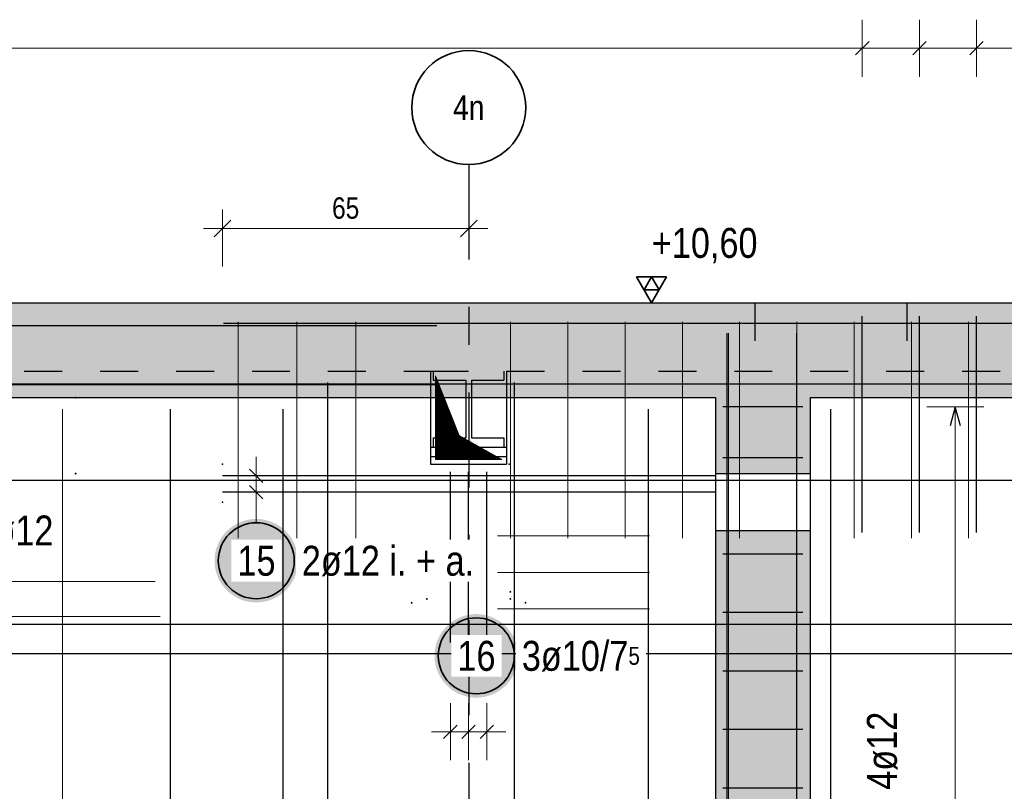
# Model space of a CAD drawing. Header units: millimetres. Extents: x -4.8 to 37.2, y -12 to 28.3.
# Tile 56 of 82: x 12.2 to 14.8, y 17.3 to 19.4. Entities that reach past the tile are written whole.
import ezdxf
from ezdxf.enums import TextEntityAlignment as Align

# ---------------------------------------------------------------- set-up
doc = ezdxf.new("R2010")
doc.units = ezdxf.units.MM
doc.linetypes.add('DASHDOTX2', pattern=[2, 1, -0.5, 0, -0.5])
doc.linetypes.add('HIDDEN', pattern=[0.375, 0.25, -0.125])
doc.layers.add('Achsen', color=7, linetype='Continuous', lineweight=20)
doc.layers.add('nplo Bewehrung', color=7, linetype='Continuous', lineweight=20)
doc.styles.add('Arial Narrow', font='ARIALN.TTF')
doc.dimstyles.new('Arch_Strakon_dimstyle', dxfattribs={"dimtxt": 5.625, "dimasz": 1, "dimexe": 1.25, "dimexo": 0.0625, "dimgap": 1, "dimtad": 0, "dimzin": 12, "dimdsep": 46, "dimtxsty": 'Arial Narrow', "dimblk": 'Arrowhead_Tick', "dimsah": 1, "dimcen": 0, "dimse1": 1, "dimse2": 1, "dimclrd": 6, "dimclrt": 3, "dimazin": 0, "dimtfac": 1, "dimtdec": 4, "dimtmove": 0, "dimatfit": 3, "dimldrblk": 'NONE', "dimfxl": 1, "dimtvp": 1, "dimtolj": 1, "dimtzin": 0, "dimlwd": 13, "dimarcsym": 2})

# ---------------------------------------------------------------- blocks, each defined once
blk = doc.blocks.new('Arrowhead_Tick')
at = {"color": 0, "linetype": 'Continuous', "lineweight": -2}
for p, q in [((0, 10), (0, -5)), ((-1, 0), (0, 0)), ((5, 0), (0, 0))]:
    blk.add_line(p, q, dxfattribs=at)
at = {"color": 2, "linetype": 'Continuous', "lineweight": 35}
blk.add_line((2.21, 2.21), (-2.21, -2.21), dxfattribs=at)
blk = doc.blocks.new('*D15')
at = {"color": 6, "linetype": 'Continuous', "lineweight": 13}
blk.add_line((12.7551, 18.825), (13.3835, 18.825), dxfattribs=at)
at = {"layer": 'Defpoints', "color": 0}
for p in [(13.3935, 18.9937), (13.3935, 18.825), (12.7451, 18.2048)]:
    blk.add_point(p, dxfattribs=at)
at = {"color": 6, "lineweight": 13, "xscale": 0.01, "yscale": 0.01, "zscale": 0.01}
blk.add_blockref('Arrowhead_Tick', (13.3935, 18.825), dxfattribs=at)
at = {"color": 6, "lineweight": 13, "xscale": 0.01, "yscale": 0.01, "zscale": 0.01, "rotation": 180}
blk.add_blockref('Arrowhead_Tick', (12.7451, 18.825), dxfattribs=at)
at = {"color": 3, "lineweight": 35, "insert": (13.0693, 18.8787), "char_height": 0.05625, "attachment_point": 5, "style": 'Arial Narrow'}
blk.add_mtext('\\A1;65', dxfattribs=at)
blk = doc.blocks.new('_None')

msp = doc.modelspace()

# ---------------------------------------------------------------- hatches: boundary and pattern name
at = {"lineweight": 13, "true_color": 0xd7ffd7}
for points in [[(23.126866, 18.3798), (23.126866, 18.6298), (8.622644, 18.6298), (8.622644, 18.3798)], [(14.043051, 18.1798), (14.293051, 18.1798), (14.293051, 18.3798), (14.043051, 18.3798)], [(14.043051, 15.4498), (14.293051, 15.449806), (14.293051, 18.0298), (14.043051, 18.0298)]]:
    msp.add_hatch(color=254, dxfattribs=at).paths.add_polyline_path(points)
at = {"lineweight": 13}
h = msp.add_hatch(dxfattribs=at)
h.set_pattern_fill('Mau', color=6, scale=0.01, angle=45, style=0, pattern_type=2)
h.set_pattern_definition([(45, (0, 0), (-0.00183847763, 0.00183847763), [])])
h.paths.add_polyline_path([(13.480587, 18.2173), (13.368087, 18.2798), (13.305587, 18.4373), (13.305587, 18.2173)])
at = {"lineweight": 25, "true_color": 0xffffff}
for points in [[(12.943843, 17.950418), (12.943776, 17.954257), (12.943575, 17.958091), (12.943241, 17.961916), (12.942773, 17.965727), (12.942172, 17.969519), (12.941439, 17.973288), (12.940576, 17.97703), (12.939582, 17.980738), (12.938459, 17.98441), (12.937209, 17.98804), (12.935833, 17.991625), (12.934333, 17.995159), (12.932711, 17.998639), (12.930967, 18.00206), (12.929106, 18.005418), (12.927128, 18.008709), (12.925037, 18.011929), (12.922835, 18.015075), (12.920524, 18.018141), (12.918108, 18.021125), (12.915589, 18.024023), (12.912971, 18.026831), (12.910256, 18.029546), (12.907448, 18.032164), (12.90455, 18.034683), (12.901566, 18.037099), (12.8985, 18.03941), (12.895354, 18.041612), (12.892134, 18.043703), (12.888843, 18.045681), (12.885485, 18.047542), (12.882064, 18.049286), (12.878584, 18.050908), (12.87505, 18.052408), (12.871465, 18.053784), (12.867835, 18.055034), (12.864163, 18.056157), (12.860455, 18.057151), (12.856713, 18.058014), (12.852945, 18.058747), (12.849152, 18.059348), (12.845341, 18.059816), (12.841516, 18.06015), (12.837682, 18.060351), (12.833843, 18.060418), (12.830004, 18.060351), (12.82617, 18.06015), (12.822345, 18.059816), (12.818534, 18.059348), (12.814742, 18.058747), (12.810973, 18.058014), (12.807232, 18.057151), (12.803523, 18.056157), (12.799851, 18.055034), (12.796221, 18.053784), (12.792636, 18.052408), (12.789102, 18.050908), (12.785622, 18.049286), (12.782201, 18.047542), (12.778843, 18.045681), (12.775552, 18.043703), (12.772332, 18.041612), (12.769187, 18.03941), (12.76612, 18.037099), (12.763137, 18.034683), (12.760239, 18.032164), (12.757431, 18.029546), (12.754716, 18.026831), (12.752097, 18.024023), (12.749578, 18.021125), (12.747162, 18.018141), (12.744851, 18.015075), (12.742649, 18.011929), (12.740558, 18.008709), (12.73858, 18.005418), (12.736719, 18.00206), (12.734976, 17.998639), (12.733353, 17.995159), (12.731853, 17.991625), (12.730477, 17.98804), (12.729227, 17.98441), (12.728104, 17.980738), (12.727111, 17.97703), (12.726247, 17.973288), (12.725514, 17.969519), (12.724914, 17.965727), (12.724446, 17.961916), (12.724111, 17.958091), (12.72391, 17.954257), (12.723843, 17.950418), (12.72391, 17.946579), (12.724111, 17.942745), (12.724446, 17.93892), (12.724914, 17.935109), (12.725514, 17.931317), (12.726247, 17.927548), (12.727111, 17.923807), (12.728104, 17.920098), (12.729227, 17.916426), (12.730477, 17.912796), (12.731853, 17.909211), (12.733353, 17.905677), (12.734976, 17.902197), (12.736719, 17.898776), (12.73858, 17.895418), (12.740558, 17.892127), (12.742649, 17.888907), (12.744851, 17.885762), (12.747162, 17.882695), (12.749578, 17.879712), (12.752097, 17.876814), (12.754716, 17.874006), (12.757431, 17.871291), (12.760239, 17.868672), (12.763137, 17.866153), (12.76612, 17.863737), (12.769187, 17.861426), (12.772332, 17.859224), (12.775552, 17.857133), (12.778843, 17.855155), (12.782201, 17.853294), (12.785622, 17.851551), (12.789102, 17.849928), (12.792636, 17.848428), (12.796221, 17.847052), (12.799851, 17.845802), (12.803523, 17.844679), (12.807232, 17.843686), (12.810973, 17.842822), (12.814742, 17.842089), (12.818534, 17.841489), (12.822345, 17.841021), (12.82617, 17.840686), (12.830004, 17.840485), (12.833843, 17.840418), (12.837682, 17.840485), (12.841516, 17.840686), (12.845341, 17.841021), (12.849152, 17.841489), (12.852945, 17.842089), (12.856713, 17.842822), (12.860455, 17.843686), (12.864163, 17.844679), (12.867835, 17.845802), (12.871465, 17.847052), (12.87505, 17.848428), (12.878584, 17.849928), (12.882064, 17.851551), (12.885485, 17.853294), (12.888843, 17.855155), (12.892134, 17.857133), (12.895354, 17.859224), (12.8985, 17.861426), (12.901566, 17.863737), (12.90455, 17.866153), (12.907448, 17.868672), (12.910256, 17.871291), (12.912971, 17.874006), (12.915589, 17.876814), (12.918108, 17.879712), (12.920524, 17.882695), (12.922835, 17.885762), (12.925037, 17.888907), (12.927128, 17.892127), (12.929106, 17.895418), (12.930967, 17.898776), (12.932711, 17.902197), (12.934333, 17.905677), (12.935833, 17.909211), (12.937209, 17.912796), (12.938459, 17.916426), (12.939582, 17.920098), (12.940576, 17.923807), (12.941439, 17.927548), (12.942172, 17.931317), (12.942773, 17.935109), (12.943241, 17.93892), (12.943575, 17.942745)], [(13.523292, 17.7), (13.523225, 17.703839), (13.523024, 17.707673), (13.522689, 17.711498), (13.522221, 17.715309), (13.52162, 17.719101), (13.520888, 17.72287), (13.520024, 17.726611), (13.51903, 17.73032), (13.517908, 17.733992), (13.516658, 17.737622), (13.515282, 17.741207), (13.513782, 17.744741), (13.512159, 17.748221), (13.510416, 17.751642), (13.508554, 17.755), (13.506577, 17.758291), (13.504486, 17.761511), (13.502284, 17.764656), (13.499973, 17.767723), (13.497557, 17.770707), (13.495038, 17.773604), (13.492419, 17.776412), (13.489704, 17.779127), (13.486896, 17.781746), (13.483998, 17.784265), (13.481014, 17.786681), (13.477948, 17.788992), (13.474803, 17.791194), (13.471583, 17.793285), (13.468292, 17.795263), (13.464934, 17.797124), (13.461512, 17.798867), (13.458033, 17.80049), (13.454498, 17.80199), (13.450914, 17.803366), (13.447284, 17.804616), (13.443612, 17.805739), (13.439903, 17.806733), (13.436162, 17.807596), (13.432393, 17.808329), (13.428601, 17.808929), (13.42479, 17.809397), (13.420965, 17.809732), (13.417131, 17.809933), (13.413292, 17.81), (13.409453, 17.809933), (13.405618, 17.809732), (13.401794, 17.809397), (13.397983, 17.808929), (13.39419, 17.808329), (13.390421, 17.807596), (13.38668, 17.806733), (13.382972, 17.805739), (13.3793, 17.804616), (13.375669, 17.803366), (13.372085, 17.80199), (13.368551, 17.80049), (13.365071, 17.798867), (13.36165, 17.797124), (13.358292, 17.795263), (13.355001, 17.793285), (13.35178, 17.791194), (13.348635, 17.788992), (13.345569, 17.786681), (13.342585, 17.784265), (13.339687, 17.781746), (13.336879, 17.779127), (13.334164, 17.776412), (13.331546, 17.773604), (13.329027, 17.770707), (13.32661, 17.767723), (13.3243, 17.764656), (13.322097, 17.761511), (13.320006, 17.758291), (13.318029, 17.755), (13.316167, 17.751642), (13.314424, 17.748221), (13.312802, 17.744741), (13.311301, 17.741207), (13.309925, 17.737622), (13.308675, 17.733992), (13.307553, 17.73032), (13.306559, 17.726611), (13.305695, 17.72287), (13.304963, 17.719101), (13.304362, 17.715309), (13.303894, 17.711498), (13.30356, 17.707673), (13.303359, 17.703839), (13.303292, 17.7), (13.303359, 17.696161), (13.30356, 17.692327), (13.303894, 17.688502), (13.304362, 17.684691), (13.304963, 17.680899), (13.305695, 17.67713), (13.306559, 17.673389), (13.307553, 17.66968), (13.308675, 17.666008), (13.309925, 17.662378), (13.311301, 17.658793), (13.312802, 17.655259), (13.314424, 17.651779), (13.316167, 17.648358), (13.318029, 17.645), (13.320006, 17.641709), (13.322097, 17.638489), (13.3243, 17.635344), (13.32661, 17.632277), (13.329027, 17.629293), (13.331546, 17.626396), (13.334164, 17.623588), (13.336879, 17.620873), (13.339687, 17.618254), (13.342585, 17.615735), (13.345569, 17.613319), (13.348635, 17.611008), (13.35178, 17.608806), (13.355001, 17.606715), (13.358292, 17.604737), (13.36165, 17.602876), (13.365071, 17.601133), (13.368551, 17.59951), (13.372085, 17.59801), (13.375669, 17.596634), (13.3793, 17.595384), (13.382972, 17.594261), (13.38668, 17.593267), (13.390421, 17.592404), (13.39419, 17.591671), (13.397983, 17.591071), (13.401794, 17.590603), (13.405618, 17.590268), (13.409453, 17.590067), (13.413292, 17.59), (13.417131, 17.590067), (13.420965, 17.590268), (13.42479, 17.590603), (13.428601, 17.591071), (13.432393, 17.591671), (13.436162, 17.592404), (13.439903, 17.593267), (13.443612, 17.594261), (13.447284, 17.595384), (13.450914, 17.596634), (13.454498, 17.59801), (13.458033, 17.59951), (13.461512, 17.601133), (13.464934, 17.602876), (13.468292, 17.604737), (13.471583, 17.606715), (13.474803, 17.608806), (13.477948, 17.611008), (13.481014, 17.613319), (13.483998, 17.615735), (13.486896, 17.618254), (13.489704, 17.620873), (13.492419, 17.623588), (13.495038, 17.626396), (13.497557, 17.629293), (13.499973, 17.632277), (13.502284, 17.635344), (13.504486, 17.638489), (13.506577, 17.641709), (13.508554, 17.645), (13.510416, 17.648358), (13.512159, 17.651779), (13.513782, 17.655259), (13.515282, 17.658793), (13.516658, 17.662378), (13.517908, 17.666008), (13.51903, 17.66968), (13.520024, 17.673389), (13.520888, 17.67713), (13.52162, 17.680899), (13.522221, 17.684691), (13.522689, 17.688502), (13.523024, 17.692327)]]:
    msp.add_hatch(color=7, dxfattribs=at).paths.add_polyline_path(points)

# ---------------------------------------------------------------- linework, layer by layer
at = {"color": 5, "linetype": 'Continuous', "lineweight": 18}
for p, q in [((14.430045, 19.375), (14.430045, 19.225)), ((14.58059, 19.375), (14.58059, 19.225)), ((14.731135, 19.375), (14.731135, 19.225)), ((11.419148, 19.3), (25.720912, 19.3)), ((14.75, 18.355798), (14.6, 18.355798)), ((14.675, 15.503806), (14.675, 18.355798)), ((12.833843, 18.0808), (12.833843, 18.2238)), ((12.758843, 18.1738), (12.908843, 18.1738)), ((12.758843, 18.1308), (12.908843, 18.1308)), ((12.833843, 18.050418), (12.833843, 18.0808)), ((13.345079, 17.425), (13.345079, 17.575)), ((13.393079, 17.425), (13.393079, 17.575)), ((13.441079, 17.425), (13.441079, 17.575)), ((13.491079, 17.5), (13.295079, 17.5))]:
    msp.add_line(p, q, dxfattribs=at)
at = {"color": 3, "linetype": 'Continuous', "lineweight": 25}
for p, q in [((14.447723, 19.317678), (14.412368, 19.282322)), ((14.598268, 19.317678), (14.562913, 19.282322)), ((14.748813, 19.317678), (14.713458, 19.282322)), ((8.922644, 18.6298), (14.859304, 18.6298)), ((13.835625, 18.6298), (14.149838, 18.6298)), ((14.430045, 18.0248), (14.430045, 18.5948)), ((14.58059, 18.0248), (14.58059, 18.5948)), ((14.731135, 18.0248), (14.731135, 18.5948)), ((8.709304, 18.5698), (13.309304, 18.5698)), ((12.747617, 18.576258), (19.247617, 18.576258)), ((14.078051, 15.449806), (14.078051, 18.549806)), ((14.078051, 15.449806), (14.078051, 18.549806)), ((14.258051, 15.449806), (14.258051, 18.549806)), ((14.258051, 15.449806), (14.258051, 18.549806)), ((8.709304, 18.4148), (13.309304, 18.4148)), ((11.395148, 18.4158), (19.825148, 18.4158)), ((8.872216, 18.3798), (14.043051, 18.3798)), ((13.293087, 18.3798), (13.293087, 18.2248)), ((13.385829, 18.3798), (13.385829, 18.2738)), ((13.400329, 18.3798), (13.400329, 18.2738)), ((13.493087, 18.3798), (13.493087, 18.2248)), ((14.043051, 18.3798), (14.043051, 18.1798)), ((14.293051, 18.3798), (17.328051, 18.3798)), ((14.293051, 18.3798), (14.293051, 18.1798)), ((12.607069, 18.349798), (12.607069, 15.449798)), ((12.904049, 18.349796), (12.904049, 15.449796)), ((14.273051, 18.355798), (14.063051, 18.355798)), ((14.347051, 15.449806), (14.347051, 18.349806)), ((14.675, 18.355798), (14.661603, 18.305798)), ((14.688397, 18.305798), (14.675, 18.355798)), ((13.300079, 18.2738), (13.385829, 18.2738)), ((13.300079, 18.2738), (13.300079, 18.2498)), ((13.400329, 18.2738), (13.486079, 18.2738)), ((13.486079, 18.2738), (13.486079, 18.2498)), ((13.293087, 18.2498), (13.300079, 18.2498)), ((13.300079, 18.2498), (13.486079, 18.2498)), ((13.486079, 18.2498), (13.493087, 18.2498)), ((13.293087, 18.2248), (13.493087, 18.2248)), ((13.293087, 18.2248), (13.293087, 18.2048)), ((13.493087, 18.2248), (13.493087, 18.2048)), ((14.273051, 18.221798), (14.063051, 18.221798)), ((12.816166, 18.191477), (12.851521, 18.156122)), ((13.293087, 18.2048), (13.493087, 18.2048)), ((13.345079, 17.7348), (13.345079, 18.1848)), ((13.393079, 17.7348), (13.393079, 18.1848)), ((13.441079, 17.7348), (13.441079, 18.1848)), ((14.043051, 18.1798), (14.293051, 18.1798)), ((14.043051, 18.1798), (14.043051, 18.0298)), ((14.293051, 18.1798), (14.293051, 18.0298)), ((11.395148, 18.163), (19.825148, 18.163)), ((14.045079, 18.1738), (12.745079, 18.1738)), ((14.045079, 18.1308), (12.745079, 18.1308)), ((12.816166, 18.148477), (12.851521, 18.113122)), ((14.043051, 18.0298), (14.293051, 18.0298)), ((14.293051, 18.0298), (14.293051, 15.449806)), ((14.273051, 17.967799), (14.063051, 17.967799)), ((14.273051, 17.813799), (14.063051, 17.813799)), ((11.395148, 17.7838), (19.825148, 17.7838)), ((8.888051, 17.7058), (17.318051, 17.7058)), ((14.273051, 17.6598), (14.063051, 17.6598)), ((13.327402, 17.482322), (13.362757, 17.517678)), ((13.375401, 17.482322), (13.410757, 17.517678)), ((13.423401, 17.482322), (13.458757, 17.517678)), ((14.273051, 17.5058), (14.063051, 17.5058)), ((14.273051, 17.351801), (14.063051, 17.351801))]:
    msp.add_line(p, q, dxfattribs=at)
at = {"color": 2, "linetype": 'Continuous', "lineweight": 35}
for p, q in [((13.914375, 18.697997), (13.835625, 18.697997)), ((13.835625, 18.697997), (13.875, 18.6298)), ((13.875, 18.697997), (13.855313, 18.663899)), ((13.875, 18.6298), (13.914375, 18.697997)), ((13.894687, 18.663899), (13.875, 18.697997)), ((13.855313, 18.663899), (13.894687, 18.663899))]:
    msp.add_line(p, q, dxfattribs=at)
at = {"color": 3, "linetype": 'HIDDEN', "lineweight": 25, "ltscale": 0.25}
for p, q in [((14.147302, 18.6298), (14.147302, 18.4498)), ((14.547303, 18.6298), (14.547303, 18.4498)), ((8.622644, 18.4498), (13.293087, 18.4498)), ((13.293087, 18.4498), (13.493087, 18.4498)), ((13.293087, 18.4498), (13.293087, 18.3798)), ((13.300079, 18.4498), (13.300079, 18.4258)), ((13.486079, 18.4498), (13.486079, 18.4258)), ((13.493087, 18.4498), (17.893057, 18.4498)), ((13.493087, 18.4498), (13.493087, 18.3798)), ((13.300079, 18.4258), (13.385829, 18.4258)), ((13.385829, 18.4258), (13.385829, 18.3798)), ((13.400329, 18.4258), (13.486079, 18.4258)), ((13.400329, 18.4258), (13.400329, 18.3798))]:
    msp.add_line(p, q, dxfattribs=at)
at = {"color": 9, "linetype": 'Continuous', "lineweight": 0}
for p, q in [((12.747617, 18.576258), (19.247617, 18.576258)), ((14.073051, 18.549806), (14.073051, 15.449806))]:
    msp.add_line(p, q, dxfattribs=at)
at = {"color": 6, "linetype": 'Continuous', "lineweight": 13}
for p, q in [((13.305587, 18.2173), (13.305587, 18.4373)), ((13.368087, 18.2798), (13.305587, 18.4373)), ((13.480587, 18.2173), (13.368087, 18.2798)), ((13.480587, 18.2173), (13.305587, 18.2173))]:
    msp.add_line(p, q, dxfattribs=at)
at = {"color": 9, "linetype": 'Continuous', "lineweight": 0}
for centre in [(12.358049, 18.3798), (12.745079, 18.2048), (13.500079, 18.2048), (12.358049, 18.1798), (12.745079, 18.1048), (13.503079, 17.8688), (13.283079, 17.8498), (13.503079, 17.8498), (13.243087, 17.8398), (13.543087, 17.8398)]:
    msp.add_circle(centre, 0.00111, dxfattribs=at)
at = {"color": 2, "linetype": 'Continuous', "lineweight": 35}
for centre in [(12.833843, 17.950418), (13.413292, 17.7)]:
    msp.add_circle(centre, 0.1, dxfattribs=at)
at = {"layer": 'Achsen', "color": 3, "linetype": 'DASHDOTX2', "lineweight": 25, "ltscale": 0.25}
msp.add_line((13.393468, 18.99368), (13.393468, 15.324806), dxfattribs=at)
at = {"layer": 'Achsen', "color": 2, "linetype": 'Continuous', "lineweight": 35}
msp.add_circle((13.393468, 19.14368), 0.15, dxfattribs=at)
at = {"layer": 'nplo Bewehrung', "color": 9, "linetype": 'Continuous', "lineweight": 0}
for p, q in [((12.786437, 18.0098), (12.786437, 18.5798)), ((12.941043, 18.0098), (12.941043, 18.5798)), ((13.09565, 18.0098), (13.09565, 18.5798)), ((13.503652, 18.0098), (13.503652, 18.5798)), ((13.654467, 18.0098), (13.654467, 18.5798)), ((13.805283, 18.0098), (13.805283, 18.5798)), ((13.956099, 18.0098), (13.956099, 18.5798)), ((14.106915, 18.0098), (14.106915, 18.5798)), ((14.257731, 18.0098), (14.257731, 18.5798)), ((14.408547, 18.0098), (14.408547, 18.5798)), ((14.559363, 18.0098), (14.559363, 18.5798)), ((14.710179, 18.0098), (14.710179, 18.5798)), ((13.469652, 18.0158), (13.869652, 18.0158)), ((12.167607, 17.8958), (12.567607, 17.8958)), ((13.469652, 17.8238), (13.869652, 17.8238)), ((12.180519, 17.8038), (12.580519, 17.8038))]:
    msp.add_line(p, q, dxfattribs=at)

# ---------------------------------------------------------------- texts
at = {"color": 2, "lineweight": 35, "insert": (13.850587, 18.826675), "char_height": 0.07875, "attachment_point": 1, "line_spacing_factor": 0.9, "style": 'Arial Narrow'}
msp.add_mtext(' +10,60', dxfattribs=at)
at = {"color": 2, "lineweight": 35, "insert": (12.093918, 18.069457), "char_height": 0.07875, "attachment_point": 1, "line_spacing_factor": 0.9, "style": 'Arial Narrow', "bg_fill": 3, "box_fill_scale": 1.2, "bg_fill_color": 256, "bg_fill_true_color": 13158600, "bg_fill_transparency": 0}
msp.add_mtext('2ø12', dxfattribs=at)
at = {"color": 2, "lineweight": 35, "insert": (14.442291, 17.347259), "char_height": 0.07875, "attachment_point": 1, "rotation": 90, "line_spacing_factor": 0.9, "style": 'Arial Narrow', "bg_fill": 3, "box_fill_scale": 1.2, "bg_fill_color": 256, "bg_fill_true_color": 13158600, "bg_fill_transparency": 0}
msp.add_mtext('4ø12', dxfattribs=at)
at = {"layer": 'Achsen', "color": 3, "lineweight": 25, "style": 'Arial Narrow'}
msp.add_text('4n', height=0.065, dxfattribs=at).set_placement((13.393468, 19.14368), align=Align.MIDDLE_CENTER)

# ---------------------------------------------------------------- dimensions: what is measured, and where the dimension line sits
at = {"lineweight": 35}
dim = msp.add_linear_dim(base=(13.393468, 18.825), p1=(12.745079, 18.2048), p2=(13.393468, 18.99368), text='65', dimstyle='Arch_Strakon_dimstyle', override={"dimscale": 0.01, "dimtxt": 5.625, "dimasz": 1, "dimgap": 2.5, "dimtad": 1, "dimjust": 0, "dimtih": 0, "dimtoh": 0, "dimdec": 2, "dimdsep": 46, "dimtxsty": 'Arial Narrow', "dimclrd": 6, "dimclrt": 3, "dimtix": 1, "dimtofl": 255, "dimtmove": 0, "dimatfit": 2, "dimfxl": 0, "dimfxlon": 0, "dimtvp": 44.444444, "dimlwd": 13}, dxfattribs=at)
dim.commit()
dim.dimension.update_dxf_attribs({"geometry": '*D15', "text_midpoint": (13.069273, 18.825), "dimtype": 160})

# ---------------------------------------------------------------- next in the draw order: linework, layer by layer
at = {"color": 9, "linetype": 'Continuous', "lineweight": 0}
msp.add_line((12.323049, 18.3498), (12.323049, 15.4498), dxfattribs=at)

# ---------------------------------------------------------------- next in the draw order: texts
at = {"color": 2, "lineweight": 35, "char_height": 0.07875, "attachment_point": 1, "line_spacing_factor": 0.9, "style": 'Arial Narrow', "bg_fill": 3, "box_fill_scale": 1.2, "bg_fill_color": 256, "bg_fill_true_color": 13158600, "bg_fill_transparency": 0}
for s, insert in [('15', (12.784231, 17.989793)), ('2ø12 i. + a.', (12.953843, 17.989793)), ('16', (13.363679, 17.739375)), ('3ø10/7{\\A1;\\H.6x;\\S5;}', (13.533292, 17.739375))]:
    msp.add_mtext(s, dxfattribs=dict(at, insert=insert))

# ---------------------------------------------------------------- next in the draw order: linework, layer by layer
at = {"color": 3, "linetype": 'Continuous', "lineweight": 25}
for p, q in [((13.0221, 16.1298), (13.0221, 18.4198)), ((13.5141, 16.1298), (13.5141, 18.4198)), ((13.866734, 15.449804), (13.866734, 18.349804)), ((14.043051, 18.0298), (14.043051, 15.4498))]:
    msp.add_line(p, q, dxfattribs=at)
at = {"layer": 'nplo Bewehrung', "color": 9, "linetype": 'Continuous', "lineweight": 0}
msp.add_line((13.469652, 17.9198), (13.869652, 17.9198), dxfattribs=at)

doc.saveas('drawing.dxf')
